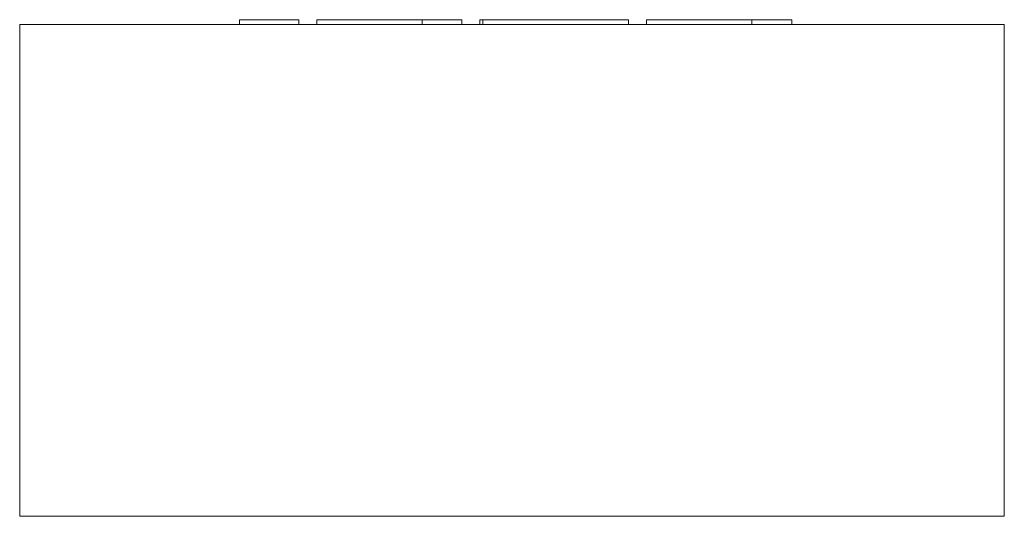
# Model space of a CAD drawing. Header units: millimetres. Extents: x -200 to 200, y 100 to 302.
import ezdxf

# ---------------------------------------------------------------- set-up
doc = ezdxf.new("R2010")
doc.units = ezdxf.units.MM

# ---------------------------------------------------------------- blocks, each defined once
blk = doc.blocks.new('RSen_56_ME_FB_LOD200 - convector_jaga - biww_02004010 - wall recessed - 10_jaga_built-in wall_lxhxd 400x200x118 mm-332513-front')
at = {"lineweight": 18}
for p, q in [((-200, 300), (200, 300)), ((-200, 100), (-200, 300)), ((200, 100), (200, 300)), ((200, 100), (-200, 100))]:
    blk.add_line(p, q, dxfattribs=at)
blk = doc.blocks.new('RSen_55_GM_FB_logo - SH_jaga - standard-260147-front')
at = {"lineweight": 18}
for p, q in [((-110.65, 302), (-96.44, 302)), ((-110.65, 300), (-110.65, 302)), ((-96.44, 302), (-86.66, 302)), ((-86.66, 300), (-86.66, 302)), ((-79.35, 302), (-79.35, 300)), ((-79.35, 302), (-68.26, 302)), ((-68.26, 302), (-44.76, 302)), ((-44.76, 302), (-36.51, 302)), ((-36.51, 300), (-36.51, 302)), ((-36.51, 302), (-20.33, 302)), ((-36.51, 300), (-36.51, 302)), ((-20.33, 300), (-20.33, 302)), ((-13, 302), (-13, 300)), ((-13, 302), (-11.87, 302)), ((-11.86, 302), (-11.86, 300)), ((-11.86, 302), (3.84, 302)), ((-11.86, 300), (-11.86, 302)), ((3.84, 302), (27.56, 302)), ((27.56, 302), (47.36, 302)), ((47.36, 300), (47.36, 302)), ((54.61, 302), (54.61, 300)), ((54.61, 302), (65.7, 302)), ((65.7, 302), (89.21, 302)), ((89.21, 302), (97.46, 302)), ((97.46, 300), (97.46, 302)), ((97.46, 302), (113.63, 302)), ((97.46, 300), (97.46, 302)), ((113.63, 300), (113.63, 302))]:
    blk.add_line(p, q, dxfattribs=at)

msp = doc.modelspace()

# ---------------------------------------------------------------- block references
at = {"lineweight": 18}
for name in ['RSen_55_GM_FB_logo - SH_jaga - standard-260147-front', 'RSen_56_ME_FB_LOD200 - convector_jaga - biww_02004010 - wall recessed - 10_jaga_built-in wall_lxhxd 400x200x118 mm-332513-front']:
    msp.add_blockref(name, (0, 0), dxfattribs=at)

doc.saveas('drawing.dxf')
